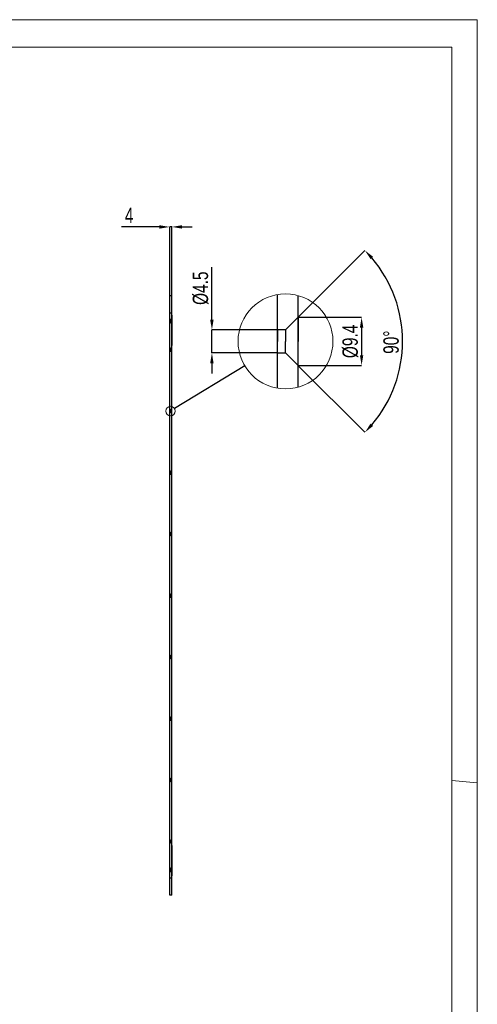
# Model space of a CAD drawing. Header units: millimetres. Extents: x 0 to 210, y 0 to 297.
# Tile 3 of 3: x 121 to 210, y 105 to 297. Entities that reach past the tile are written whole.
import ezdxf

# ---------------------------------------------------------------- set-up
doc = ezdxf.new("R2010")
doc.units = ezdxf.units.MM
doc.header["$PDSIZE"] = -1
doc.layers.add('COTES', color=1, linetype='Continuous')
doc.layers.add('TRAIT-FORT', color=4, linetype='Continuous', lineweight=25)
doc.styles.add('SLDTEXTSTYLE0', font='TXT', dxfattribs={"width": 0.75})
doc.dimstyles.new('SLDDIMSTYLE3', dxfattribs={"dimtxt": 3, "dimasz": 2, "dimexe": 0, "dimexo": 0.0625, "dimgap": 0.75, "dimtad": 1, "dimdec": 0, "dimlfac": 10, "dimrnd": 1e-09, "dimzin": 12, "dimdsep": 46, "dimtxsty": 'SLDTEXTSTYLE0', "dimsah": 1, "dimcen": 0.09, "dimadec": 0, "dimazin": 3, "dimtfac": 1, "dimtdec": 0, "dimtmove": 0, "dimatfit": 0, "dimfxl": 1, "dimfrac": 2, "dimtolj": 1, "dimtzin": 12, "dimarcsym": 0})
doc.dimstyles.new('SLDDIMSTYLE4', dxfattribs={"dimtxt": 0.18, "dimasz": 2, "dimexe": 0, "dimexo": 0.0625, "dimgap": 0, "dimtad": 0, "dimtih": 1, "dimtoh": 1, "dimdec": 0, "dimrnd": 1e-09, "dimzin": 0, "dimdsep": 46, "dimtxsty": 'Standard', "dimblk1": 'NONE', "dimblk2": 'NONE', "dimsah": 1, "dimcen": 0.09, "dimadec": 0, "dimazin": 0, "dimtfac": 2, "dimtdec": 0, "dimtofl": 0, "dimtmove": 0, "dimatfit": 3, "dimldrblk": 'NONE', "dimfxl": 1, "dimfrac": 2, "dimtolj": 1, "dimtzin": 0, "dimarcsym": 0})
doc.dimstyles.new('SLDDIMSTYLE5', dxfattribs={"dimtxt": 3, "dimasz": 2, "dimexe": 0, "dimexo": 0.0625, "dimgap": 0.75, "dimtad": 1, "dimdec": 1, "dimrnd": 1e-09, "dimzin": 12, "dimdsep": 46, "dimtxsty": 'SLDTEXTSTYLE0', "dimsah": 1, "dimcen": 0.09, "dimadec": 0, "dimazin": 3, "dimtfac": 1, "dimtdec": 1, "dimtmove": 0, "dimatfit": 0, "dimfxl": 1, "dimfrac": 2, "dimtolj": 1, "dimtzin": 12, "dimarcsym": 0})
doc.dimstyles.new('SLDDIMSTYLE6', dxfattribs={"dimtxt": 3, "dimasz": 2, "dimexe": 0, "dimexo": 0.0625, "dimgap": 0.75, "dimtad": 1, "dimdec": 4, "dimzin": 12, "dimdsep": 46, "dimtxsty": 'SLDTEXTSTYLE0', "dimsah": 1, "dimcen": 0.09, "dimazin": 3, "dimtfac": 1, "dimtofl": 0, "dimtmove": 0, "dimatfit": 3, "dimfxl": 1, "dimfrac": 2, "dimtolj": 1, "dimtzin": 12, "dimarcsym": 0})

# ---------------------------------------------------------------- blocks, each defined once
blk = doc.blocks.new('_D_29')
at = {"layer": 'COTES', "color": 0, "lineweight": -2, "transparency": 16777216}
for p, q in [((147.94, 256.56), (140.52, 256.56)), ((149.94, 243.19), (149.94, 256.56)), ((150.34, 256.56), (149.94, 256.56)), ((150.34, 243.19), (150.34, 256.56)), ((152.34, 256.56), (154.34, 256.56))]:
    blk.add_line(p, q, dxfattribs=at)
at = {"layer": 'COTES', "color": 0, "transparency": 16777216}
for points in [[(147.94, 256.89), (147.94, 256.23), (149.94, 256.56)], [(152.34, 256.89), (152.34, 256.23), (150.34, 256.56)]]:
    blk.add_solid(points, dxfattribs=at)
at = {"layer": 'Defpoints', "color": 0, "transparency": 16777216}
for p in [(149.94, 256.56), (149.94, 243.13), (150.34, 243.13)]:
    blk.add_point(p, dxfattribs=at)
at = {"layer": 'COTES', "color": 0, "transparency": 16777216, "insert": (142.02, 260.31), "char_height": 3, "attachment_point": 2, "style": 'SLDTEXTSTYLE0'}
blk.add_mtext('\\A1;4', dxfattribs=at)
blk = doc.blocks.new('_None')
blk = doc.blocks.new('_D_30')
at = {"layer": 'COTES', "color": 0, "lineweight": -2, "transparency": 16777216}
for p, q in [((158.18, 238.47), (158.18, 248.72)), ((170.93, 236.47), (158.18, 236.47)), ((158.18, 231.97), (158.18, 236.47)), ((170.93, 231.97), (158.18, 231.97)), ((158.18, 229.97), (158.18, 227.97))]:
    blk.add_line(p, q, dxfattribs=at)
at = {"layer": 'COTES', "color": 0, "transparency": 16777216}
for points in [[(157.84, 238.47), (158.51, 238.47), (158.18, 236.47)], [(157.84, 229.97), (158.51, 229.97), (158.18, 231.97)]]:
    blk.add_solid(points, dxfattribs=at)
at = {"layer": 'Defpoints', "color": 0, "transparency": 16777216}
for p in [(170.99, 236.47), (158.18, 231.97), (170.99, 231.97)]:
    blk.add_point(p, dxfattribs=at)
at = {"layer": 'COTES', "color": 0, "transparency": 16777216, "insert": (154.43, 244.6), "char_height": 3, "attachment_point": 2, "rotation": 90, "style": 'SLDTEXTSTYLE0'}
blk.add_mtext('\\A1;%%c4.5', dxfattribs=at)
blk = doc.blocks.new('_D_31')
at = {"layer": 'COTES', "color": 0, "lineweight": -2, "transparency": 16777216}
for p, q in [((175.06, 238.92), (187.4, 238.92)), ((187.4, 236.92), (187.4, 231.52)), ((175.06, 229.52), (187.4, 229.52))]:
    blk.add_line(p, q, dxfattribs=at)
at = {"layer": 'COTES', "color": 0, "transparency": 16777216}
for points in [[(187.07, 236.92), (187.73, 236.92), (187.4, 238.92)], [(187.07, 231.52), (187.73, 231.52), (187.4, 229.52)]]:
    blk.add_solid(points, dxfattribs=at)
at = {"layer": 'Defpoints', "color": 0, "transparency": 16777216}
for p in [(174.99, 238.92), (174.99, 229.52), (187.4, 229.52)]:
    blk.add_point(p, dxfattribs=at)
at = {"layer": 'COTES', "color": 0, "transparency": 16777216, "insert": (183.65, 234.22), "char_height": 3, "attachment_point": 2, "rotation": 90, "style": 'SLDTEXTSTYLE0'}
blk.add_mtext('\\A1;%%c9.4', dxfattribs=at)
blk = doc.blocks.new('_D_32')
at = {"layer": 'COTES', "color": 0, "lineweight": -2, "transparency": 16777216}
for p, q in [((175.04, 238.97), (188.04, 251.97)), ((175.04, 229.48), (188.04, 216.48))]:
    blk.add_line(p, q, dxfattribs=at)
blk.add_arc((170.29, 234.22), 25.1, 319.5669, 40.4331, dxfattribs=at)
at = {"layer": 'COTES', "color": 0, "transparency": 16777216}
for points in [[(189.15, 250.28), (189.64, 250.73), (188.04, 251.97)], [(189.64, 217.72), (189.15, 218.17), (188.04, 216.48)]]:
    blk.add_solid(points, dxfattribs=at)
at = {"layer": 'Defpoints', "color": 0, "transparency": 16777216}
for p in [(174.99, 238.92), (172.54, 236.47), (172.54, 231.97), (174.99, 229.52), (194.54, 227.73)]:
    blk.add_point(p, dxfattribs=at)
at = {"layer": 'COTES', "color": 0, "transparency": 16777216, "insert": (191.64, 231.79), "char_height": 3, "attachment_point": 1, "rotation": 90, "style": 'SLDTEXTSTYLE0'}
blk.add_mtext('\\A1;90°', dxfattribs=at)

msp = doc.modelspace()

# ---------------------------------------------------------------- linework, layer by layer
at = {"lineweight": 18}
for p, q in [((-0.01708, 297.00001), (209.98292, 297.00001)), ((209.98292, 297.00001), (209.98292, 0.00001)), ((5.00001, 291.62682), (205.00002, 291.62682)), ((205.00002, 291.62682), (204.99989, 5.00007)), ((204.99996, 148.51843), (209.98292, 148.1054))]:
    msp.add_line(p, q, dxfattribs=at)
for centre, radius in [((172.54319, 234.22494), 9.2632), ((150.09923, 220.6312), 0.92632)]:
    msp.add_circle(centre, radius, dxfattribs=at)
at = {"layer": 'TRAIT-FORT', "lineweight": 25}
for p, q in [((149.94423, 126.1312), (149.94423, 243.1312)), ((150.34423, 243.1312), (149.94423, 243.1312)), ((150.34423, 126.1312), (150.34423, 243.1312)), ((170.99319, 225.09235), (170.99319, 243.35757)), ((174.99319, 225.29164), (174.99319, 243.15828)), ((150.34423, 239.7312), (149.94423, 239.7312)), ((150.34423, 239.7312), (149.94423, 239.7312)), ((149.94423, 238.53239), (149.94423, 239.73002)), ((149.94423, 238.53239), (149.94423, 239.73002)), ((149.94423, 238.5312), (150.34423, 238.5312)), ((149.94423, 238.5312), (150.34423, 238.5312)), ((150.09923, 238.3562), (149.94423, 238.3562)), ((150.09923, 238.3562), (149.94423, 238.3562)), ((150.09923, 238.3562), (149.94423, 238.3562)), ((150.09923, 238.3562), (149.94423, 238.3562)), ((149.94423, 237.9062), (149.94423, 238.3562)), ((149.94423, 237.9062), (149.94423, 238.3562)), ((149.94423, 237.9062), (149.94423, 238.3562)), ((149.94423, 237.9062), (149.94423, 238.3562)), ((150.34423, 238.6012), (150.09923, 238.3562)), ((150.34423, 238.6012), (150.09923, 238.3562)), ((150.34423, 238.6012), (150.09923, 238.3562)), ((150.34423, 238.6012), (150.09923, 238.3562)), ((150.09923, 237.9062), (150.09923, 238.3562)), ((150.09923, 237.9062), (150.09923, 238.3562)), ((150.09923, 237.9062), (150.09923, 238.3562)), ((150.09923, 237.9062), (150.09923, 238.3562)), ((150.34423, 238.53239), (150.34423, 239.73002)), ((150.34423, 238.53239), (150.34423, 239.73002)), ((150.34423, 239.34791), (150.34423, 233.41513)), ((150.34423, 239.34791), (150.34423, 233.41513)), ((150.34423, 237.66599), (150.34423, 238.59642)), ((150.34423, 237.66599), (150.34423, 238.59642)), ((150.34423, 237.66599), (150.34423, 238.59642)), ((150.34423, 237.66599), (150.34423, 238.59642)), ((174.99319, 238.92495), (172.54319, 236.47496)), ((174.99319, 238.92495), (172.54319, 236.47496)), ((174.99319, 238.87712), (174.99319, 234.22497)), ((149.94423, 237.9062), (150.09923, 237.9062)), ((149.94423, 237.9062), (150.09923, 237.9062)), ((149.94423, 237.9062), (150.09923, 237.9062)), ((149.94423, 237.9062), (150.09923, 237.9062)), ((150.09923, 237.9062), (150.34423, 237.6612)), ((150.09923, 237.9062), (150.34423, 237.6612)), ((150.09923, 237.9062), (150.34423, 237.6612)), ((150.09923, 237.9062), (150.34423, 237.6612)), ((172.54319, 236.47496), (170.99319, 236.47496)), ((172.54319, 236.47496), (170.99319, 236.47496)), ((170.99319, 236.47496), (170.99319, 234.22497)), ((172.54319, 236.47496), (172.54319, 234.22497)), ((150.09923, 232.8562), (149.94423, 232.8562)), ((150.09923, 232.8562), (149.94423, 232.8562)), ((149.94423, 232.4062), (149.94423, 232.8562)), ((149.94423, 232.4062), (149.94423, 232.8562)), ((150.34423, 233.1012), (150.09923, 232.8562)), ((150.34423, 233.1012), (150.09923, 232.8562)), ((150.09923, 232.4062), (150.09923, 232.8562)), ((150.09923, 232.4062), (150.09923, 232.8562)), ((150.34423, 232.16599), (150.34423, 233.09642)), ((150.34423, 232.16599), (150.34423, 233.09642)), ((170.99319, 231.97496), (170.99319, 234.22497)), ((172.54319, 231.97496), (172.54319, 234.22497)), ((174.99319, 229.5728), (174.99319, 234.22497)), ((149.94423, 232.4062), (150.09923, 232.4062)), ((149.94423, 232.4062), (150.09923, 232.4062)), ((150.09923, 232.4062), (150.34423, 232.1612)), ((150.09923, 232.4062), (150.34423, 232.1612)), ((170.99319, 231.97496), (172.54319, 231.97496)), ((170.99319, 231.97496), (172.54319, 231.97496)), ((172.54319, 231.97496), (174.99319, 229.52497)), ((172.54319, 231.97496), (174.99319, 229.52497)), ((150.34423, 221.1012), (150.09923, 220.8562)), ((150.34423, 221.1012), (150.09923, 220.8562)), ((150.34423, 220.16599), (150.34423, 221.09642)), ((150.34423, 220.16599), (150.34423, 221.09642)), ((150.09923, 220.8562), (149.94423, 220.8562)), ((150.09923, 220.8562), (149.94423, 220.8562)), ((149.94423, 220.4062), (149.94423, 220.8562)), ((149.94423, 220.4062), (149.94423, 220.8562)), ((149.94423, 220.4062), (150.09923, 220.4062)), ((149.94423, 220.4062), (150.09923, 220.4062)), ((150.09923, 220.4062), (150.09923, 220.8562)), ((150.09923, 220.4062), (150.09923, 220.8562)), ((150.09923, 220.4062), (150.34423, 220.1612)), ((150.09923, 220.4062), (150.34423, 220.1612)), ((150.09923, 208.8562), (149.94423, 208.8562)), ((150.09923, 208.8562), (149.94423, 208.8562)), ((149.94423, 208.4062), (149.94423, 208.8562)), ((149.94423, 208.4062), (149.94423, 208.8562)), ((149.94423, 208.4062), (150.09923, 208.4062)), ((149.94423, 208.4062), (150.09923, 208.4062)), ((150.34423, 209.1012), (150.09923, 208.8562)), ((150.34423, 209.1012), (150.09923, 208.8562)), ((150.09923, 208.4062), (150.09923, 208.8562)), ((150.09923, 208.4062), (150.09923, 208.8562)), ((150.09923, 208.4062), (150.34423, 208.1612)), ((150.09923, 208.4062), (150.34423, 208.1612)), ((150.34423, 208.16599), (150.34423, 209.09642)), ((150.34423, 208.16599), (150.34423, 209.09642)), ((150.09923, 196.8562), (149.94423, 196.8562)), ((150.09923, 196.8562), (149.94423, 196.8562)), ((149.94423, 196.4062), (149.94423, 196.8562)), ((149.94423, 196.4062), (149.94423, 196.8562)), ((149.94423, 196.4062), (150.09923, 196.4062)), ((149.94423, 196.4062), (150.09923, 196.4062)), ((150.34423, 197.1012), (150.09923, 196.8562)), ((150.34423, 197.1012), (150.09923, 196.8562)), ((150.09923, 196.4062), (150.09923, 196.8562)), ((150.09923, 196.4062), (150.09923, 196.8562)), ((150.09923, 196.4062), (150.34423, 196.1612)), ((150.09923, 196.4062), (150.34423, 196.1612)), ((150.34423, 196.16599), (150.34423, 197.09642)), ((150.34423, 196.16599), (150.34423, 197.09642)), ((150.09923, 184.8562), (149.94423, 184.8562)), ((150.09923, 184.8562), (149.94423, 184.8562)), ((149.94423, 184.4062), (149.94423, 184.8562)), ((149.94423, 184.4062), (149.94423, 184.8562)), ((150.34423, 185.1012), (150.09923, 184.8562)), ((150.34423, 185.1012), (150.09923, 184.8562)), ((150.09923, 184.4062), (150.09923, 184.8562)), ((150.09923, 184.4062), (150.09923, 184.8562)), ((150.34423, 184.16599), (150.34423, 185.09642)), ((150.34423, 184.16599), (150.34423, 185.09642)), ((149.94423, 184.4062), (150.09923, 184.4062)), ((149.94423, 184.4062), (150.09923, 184.4062)), ((150.09923, 184.4062), (150.34423, 184.1612)), ((150.09923, 184.4062), (150.34423, 184.1612)), ((150.34423, 173.1012), (150.09923, 172.8562)), ((150.34423, 173.1012), (150.09923, 172.8562)), ((150.34423, 172.16599), (150.34423, 173.09642)), ((150.34423, 172.16599), (150.34423, 173.09642)), ((150.09923, 172.8562), (149.94423, 172.8562)), ((150.09923, 172.8562), (149.94423, 172.8562)), ((149.94423, 172.4062), (149.94423, 172.8562)), ((149.94423, 172.4062), (149.94423, 172.8562)), ((149.94423, 172.4062), (150.09923, 172.4062)), ((149.94423, 172.4062), (150.09923, 172.4062)), ((150.09923, 172.4062), (150.09923, 172.8562)), ((150.09923, 172.4062), (150.09923, 172.8562)), ((150.09923, 172.4062), (150.34423, 172.1612)), ((150.09923, 172.4062), (150.34423, 172.1612)), ((150.09923, 160.8562), (149.94423, 160.8562)), ((150.09923, 160.8562), (149.94423, 160.8562)), ((149.94423, 160.4062), (149.94423, 160.8562)), ((149.94423, 160.4062), (149.94423, 160.8562)), ((149.94423, 160.4062), (150.09923, 160.4062)), ((149.94423, 160.4062), (150.09923, 160.4062)), ((150.34423, 161.1012), (150.09923, 160.8562)), ((150.34423, 161.1012), (150.09923, 160.8562)), ((150.09923, 160.4062), (150.09923, 160.8562)), ((150.09923, 160.4062), (150.09923, 160.8562)), ((150.09923, 160.4062), (150.34423, 160.1612)), ((150.09923, 160.4062), (150.34423, 160.1612)), ((150.34423, 160.16599), (150.34423, 161.09642)), ((150.34423, 160.16599), (150.34423, 161.09642)), ((150.09923, 148.8562), (149.94423, 148.8562)), ((150.09923, 148.8562), (149.94423, 148.8562)), ((149.94423, 148.4062), (149.94423, 148.8562)), ((149.94423, 148.4062), (149.94423, 148.8562)), ((149.94423, 148.4062), (150.09923, 148.4062)), ((149.94423, 148.4062), (150.09923, 148.4062)), ((150.34423, 149.1012), (150.09923, 148.8562)), ((150.34423, 149.1012), (150.09923, 148.8562)), ((150.09923, 148.4062), (150.09923, 148.8562)), ((150.09923, 148.4062), (150.09923, 148.8562)), ((150.09923, 148.4062), (150.34423, 148.1612)), ((150.09923, 148.4062), (150.34423, 148.1612)), ((150.34423, 148.16599), (150.34423, 149.09642)), ((150.34423, 148.16599), (150.34423, 149.09642)), ((150.09923, 136.8562), (149.94423, 136.8562)), ((150.09923, 136.8562), (149.94423, 136.8562)), ((149.94423, 136.4062), (149.94423, 136.8562)), ((149.94423, 136.4062), (149.94423, 136.8562)), ((150.34423, 137.1012), (150.09923, 136.8562)), ((150.34423, 137.1012), (150.09923, 136.8562)), ((150.09923, 136.4062), (150.09923, 136.8562)), ((150.09923, 136.4062), (150.09923, 136.8562)), ((150.34423, 136.16599), (150.34423, 137.09642)), ((150.34423, 136.16599), (150.34423, 137.09642)), ((149.94423, 136.4062), (150.09923, 136.4062)), ((149.94423, 136.4062), (150.09923, 136.4062)), ((150.09923, 136.4062), (150.34423, 136.1612)), ((150.09923, 136.4062), (150.34423, 136.1612)), ((150.34423, 135.84728), (150.34423, 129.9145)), ((150.34423, 135.84728), (150.34423, 129.9145)), ((150.09923, 131.3562), (149.94423, 131.3562)), ((150.09923, 131.3562), (149.94423, 131.3562)), ((150.09923, 131.3562), (149.94423, 131.3562)), ((150.09923, 131.3562), (149.94423, 131.3562)), ((149.94423, 130.9062), (149.94423, 131.3562)), ((149.94423, 130.9062), (149.94423, 131.3562)), ((149.94423, 130.9062), (149.94423, 131.3562)), ((149.94423, 130.9062), (149.94423, 131.3562)), ((149.94423, 130.9062), (150.09923, 130.9062)), ((149.94423, 130.9062), (150.09923, 130.9062)), ((149.94423, 130.9062), (150.09923, 130.9062)), ((149.94423, 130.9062), (150.09923, 130.9062)), ((150.34423, 130.7312), (149.94423, 130.7312)), ((150.34423, 130.7312), (149.94423, 130.7312)), ((149.94423, 129.53239), (149.94423, 130.73002)), ((149.94423, 129.53239), (149.94423, 130.73002)), ((150.34423, 131.6012), (150.09923, 131.3562)), ((150.34423, 131.6012), (150.09923, 131.3562)), ((150.34423, 131.6012), (150.09923, 131.3562)), ((150.34423, 131.6012), (150.09923, 131.3562)), ((150.09923, 130.9062), (150.09923, 131.3562)), ((150.09923, 130.9062), (150.09923, 131.3562)), ((150.09923, 130.9062), (150.09923, 131.3562)), ((150.09923, 130.9062), (150.09923, 131.3562)), ((150.09923, 130.9062), (150.34423, 130.6612)), ((150.09923, 130.9062), (150.34423, 130.6612)), ((150.09923, 130.9062), (150.34423, 130.6612)), ((150.09923, 130.9062), (150.34423, 130.6612)), ((150.34423, 130.66599), (150.34423, 131.59642)), ((150.34423, 130.66599), (150.34423, 131.59642)), ((150.34423, 130.66599), (150.34423, 131.59642)), ((150.34423, 130.66599), (150.34423, 131.59642)), ((150.34423, 129.53239), (150.34423, 130.73002)), ((150.34423, 129.53239), (150.34423, 130.73002)), ((149.94423, 129.5312), (150.34423, 129.5312)), ((149.94423, 129.5312), (150.34423, 129.5312)), ((150.34423, 126.1312), (149.94423, 126.1312))]:
    msp.add_line(p, q, dxfattribs=at)

# ---------------------------------------------------------------- dimensions: what is measured, and where the dimension line sits
at = {"layer": 'COTES'}
dim = msp.add_linear_dim(base=(149.94423, 256.55944), p1=(150.34423, 243.1312), p2=(149.94423, 243.1312), dimstyle='SLDDIMSTYLE3', dxfattribs=at)
dim.commit()
dim.dimension.update_dxf_attribs({"geometry": '_D_29', "text_midpoint": (142.02468, 256.55944), "dimtype": 160})
dim = msp.add_angular_dim_2l(base=(194.53628, 227.72904), line1=((172.54319, 231.97496), (174.99319, 229.52496)), line2=((174.99319, 238.92496), (172.54319, 236.47496)), dimstyle='SLDDIMSTYLE6', dxfattribs=at)
dim.commit()
dim.dimension.update_dxf_attribs({"geometry": '_D_32', "text_midpoint": (195.39149, 234.22496), "dimtype": 162})
for base, p1, p2, picture, middle in [((158.17614, 231.97496), (170.99319, 236.47496), (170.99319, 231.97496), '_D_30', (158.17614, 244.59996)), ((187.39981, 229.52496), (174.99319, 238.92496), (174.99319, 229.52496), '_D_31', (187.39981, 234.22496))]:
    dim = msp.add_linear_dim(base=base, p1=p1, p2=p2, angle=90, text='%%c<>', dimstyle='SLDDIMSTYLE5', dxfattribs=at)
    dim.commit()
    dim.dimension.update_dxf_attribs({"geometry": picture, "text_midpoint": middle, "dimtype": 160})

# ---------------------------------------------------------------- leaders
at = {"lineweight": 18, "has_arrowhead": 0}
msp.add_leader([(164.61997, 229.42606), (150.89155, 221.11109)], dimstyle='SLDDIMSTYLE4', dxfattribs=at)

doc.saveas('drawing.dxf')
